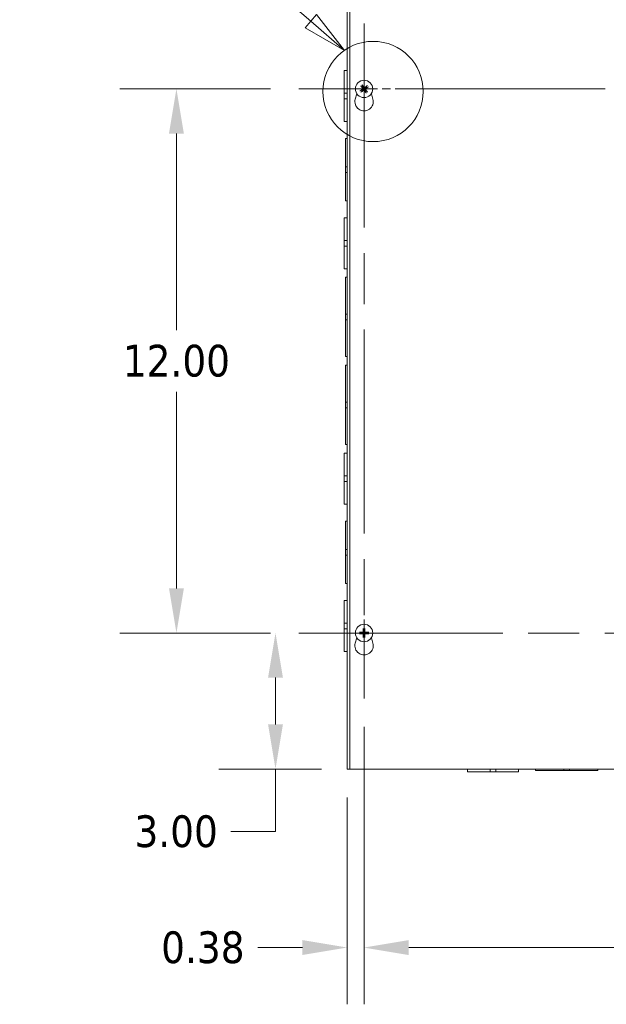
# Model space of a CAD drawing. Header units: inches. Extents: x 7 to 166, y 5 to 101.
# Tile 3 of 13: x 26 to 39, y 45 to 67. Entities that reach past the tile are written whole.
import ezdxf

# ---------------------------------------------------------------- set-up
doc = ezdxf.new("R2010")
doc.units = ezdxf.units.IN
doc.header["$LTSCALE"] = 10
doc.header["$MEASUREMENT"] = 0
doc.linetypes.add('CHAIN', pattern=[0.7087, 0.4724, -0.0591, 0.1181, -0.0591])
doc.linetypes.add('DOUBLE_DASH_CHAIN', pattern=[1.2403, 0.6614, -0.0827, 0.1654, -0.0827, 0.1654, -0.0827])
for name, color, linetype, lineweight in [('Center Mark (ANSI)', 7, 'Continuous', 5), ('Centerline (ANSI)', 7, 'Continuous', 5), ('Detail Boundary (ANSI)', 7, 'DOUBLE_DASH_CHAIN', 5), ('Dimension (ANSI)', 7, 'Continuous', 5), ('Visible (ANSI)', 7, 'Continuous', 5)]:
    doc.layers.add(name, color=color, linetype=linetype, lineweight=lineweight)
doc.styles.add('Label Text (ANSI)', font='tahoma.ttf')
doc.styles.add('ROMANS', font='tahoma.ttf')
doc.dimstyles.new('Default (ANSI)', dxfattribs={"dimscale": 10, "dimtxt": 0.07, "dimasz": 0.098425, "dimexe": 0.125, "dimexo": 0.0625, "dimgap": 0.031496, "dimtad": 0, "dimtih": 1, "dimtoh": 1, "dimrnd": 1e-08, "dimzin": 0, "dimdsep": 46, "dimtxsty": 'ROMANS', "dimcen": 0.09, "dimdle": 0.393701, "dimclrd": 256, "dimclre": 256, "dimclrt": 256, "dimadec": 0, "dimazin": 0, "dimtfac": 1.428571, "dimtofl": 0, "dimtmove": 0, "dimatfit": 3, "dimfxl": 0, "dimtolj": 1, "dimtzin": 0, "dimlwd": -1, "dimlwe": -1, "dimarcsym": 0})

# ---------------------------------------------------------------- blocks, each defined once
blk = doc.blocks.new('2dDetail0')
at = {"layer": 'Detail Boundary (ANSI)', "linetype": 'Continuous'}
for p, q in [((2.8725, 6.9684), (2.7741, 6.9684)), ((3.2337, 6.6556), (2.8725, 6.9684)), ((3.2465, 6.6703), (3.221, 6.6409)), ((3.3078, 6.5914), (3.2465, 6.6703)), ((3.2337, 6.6556), (3.3078, 6.5914)), ((3.221, 6.6409), (3.3078, 6.5914))]:
    blk.add_line(p, q, dxfattribs=at)
at = {"layer": 'Detail Boundary (ANSI)', "linetype": 'Continuous', "flags": 128}
blk.add_lwpolyline([(3.221, 6.6409), (3.3078, 6.5914)], dxfattribs=at)
at = {"layer": 'Detail Boundary (ANSI)', "ltscale": 0.220541}
blk.add_circle((3.3711, 6.5007), 0.1106, dxfattribs=at)
at = {"layer": 'Detail Boundary (ANSI)'}
blk.add_solid([(3.221, 6.6409), (3.3078, 6.5914), (3.2465, 6.6703), (3.221, 6.6409)], dxfattribs=at)
at = {"layer": 'Detail Boundary (ANSI)', "insert": (2.5906, 6.8784), "char_height": 0.18, "attachment_point": 7, "style": 'Label Text (ANSI)'}
blk.add_mtext('A', dxfattribs=at)
blk = doc.blocks.new('*D39')
at = {"layer": 'Defpoints', "color": 0}
for p in [(32.07, 53.064), (31.558, 50.064), (33.199, 50.064)]:
    blk.add_point(p, dxfattribs=at)
at = {"layer": 'Dimension (ANSI)'}
for p, q in [((31.445, 53.064), (30.308, 53.064)), ((31.558, 52.08), (31.558, 51.048)), ((32.574, 50.064), (30.308, 50.064)), ((31.558, 50.064), (31.558, 48.686)), ((31.558, 48.686), (30.574, 48.686))]:
    blk.add_line(p, q, dxfattribs=at)
for points in [[(31.394, 52.08), (31.722, 52.08), (31.558, 53.064)], [(31.394, 51.048), (31.722, 51.048), (31.558, 50.064)]]:
    blk.add_solid(points, dxfattribs=at)
at = {"layer": 'Dimension (ANSI)', "insert": (29.367, 48.686), "char_height": 0.7, "attachment_point": 5, "style": 'ROMANS'}
blk.add_mtext('\\A1;3.00', dxfattribs=at)
blk = doc.blocks.new('*D40')
at = {"layer": 'Defpoints', "color": 0}
for p in [(29.373, 65.064), (32.07, 65.064), (32.07, 53.064)]:
    blk.add_point(p, dxfattribs=at)
at = {"layer": 'Dimension (ANSI)'}
for p, q in [((31.445, 65.064), (28.123, 65.064)), ((29.373, 64.08), (29.373, 59.744)), ((29.373, 54.048), (29.373, 58.384)), ((31.445, 53.064), (28.123, 53.064))]:
    blk.add_line(p, q, dxfattribs=at)
for points in [[(29.209, 64.08), (29.537, 64.08), (29.373, 65.064)], [(29.209, 54.048), (29.537, 54.048), (29.373, 53.064)]]:
    blk.add_solid(points, dxfattribs=at)
at = {"layer": 'Dimension (ANSI)', "insert": (29.373, 59.064), "char_height": 0.7, "attachment_point": 5, "style": 'ROMANS'}
blk.add_mtext('\\A1;12.00', dxfattribs=at)
blk = doc.blocks.new('*D41')
at = {"layer": 'Defpoints', "color": 0}
for p in [(33.512, 51.622), (33.137, 50.064), (33.137, 46.127)]:
    blk.add_point(p, dxfattribs=at)
at = {"layer": 'Dimension (ANSI)'}
for p, q in [((33.512, 50.997), (33.512, 44.877)), ((33.137, 49.439), (33.137, 44.877)), ((32.153, 46.127), (31.168, 46.127)), ((34.496, 46.127), (35.481, 46.127))]:
    blk.add_line(p, q, dxfattribs=at)
for points in [[(32.153, 46.291), (32.153, 45.963), (33.137, 46.127)], [(34.496, 46.291), (34.496, 45.963), (33.512, 46.127)]]:
    blk.add_solid(points, dxfattribs=at)
at = {"layer": 'Dimension (ANSI)', "insert": (29.956, 46.127), "char_height": 0.7, "attachment_point": 5, "style": 'ROMANS'}
blk.add_mtext('\\A1;0.38', dxfattribs=at)
blk = doc.blocks.new('*D42')
at = {"layer": 'Defpoints', "color": 0}
for p in [(33.512, 51.622), (50.887, 51.622), (50.887, 46.125)]:
    blk.add_point(p, dxfattribs=at)
at = {"layer": 'Dimension (ANSI)'}
for p, q in [((33.512, 50.997), (33.512, 44.875)), ((50.887, 50.997), (50.887, 44.875)), ((34.496, 46.125), (40.758, 46.125)), ((49.903, 46.125), (43.641, 46.125))]:
    blk.add_line(p, q, dxfattribs=at)
for points in [[(34.496, 46.289), (34.496, 45.961), (33.512, 46.125)], [(49.903, 46.289), (49.903, 45.961), (50.887, 46.125)]]:
    blk.add_solid(points, dxfattribs=at)
at = {"layer": 'Dimension (ANSI)', "insert": (42.199, 46.125), "char_height": 0.7, "attachment_point": 5, "style": 'ROMANS'}
blk.add_mtext('\\A1;17.38', dxfattribs=at)

msp = doc.modelspace()

# ---------------------------------------------------------------- linework, layer by layer
at = {"layer": 'Center Mark (ANSI)', "linetype": 'CHAIN', "ltscale": 0.160113}
for p, q in [((33.512, 63.622), (33.512, 66.506)), ((34.954, 65.064), (32.07, 65.064)), ((33.512, 54.506), (33.512, 51.622)), ((34.954, 53.064), (32.07, 53.064))]:
    msp.add_line(p, q, dxfattribs=at)
at = {"layer": 'Centerline (ANSI)', "linetype": 'CHAIN', "ltscale": 0.952448}
for p, q in [((33.512, 66.506), (33.512, 51.622)), ((52.329, 65.064), (32.07, 65.064)), ((32.07, 53.064), (52.329, 53.064))]:
    msp.add_line(p, q, dxfattribs=at)
at = {"layer": 'Visible (ANSI)'}
for p, q in [((33.137, 50.064), (33.137, 68.064)), ((33.1995, 50.064), (33.1995, 68.064)), ((33.0745, 64.97164), (33.0745, 65.4715)), ((33.137, 65.4715), (33.0745, 65.4715)), ((33.48406, 65.12253), (33.47258, 65.14738)), ((33.0745, 64.97164), (33.0745, 64.84642)), ((33.137, 64.97164), (33.0745, 64.97164)), ((33.31698, 64.83935), (33.35146, 64.95869)), ((33.45347, 65.03606), (33.42862, 65.02458)), ((33.44379, 65.12608), (33.4642, 65.10784)), ((33.44992, 64.99579), (33.46816, 65.0162)), ((33.53994, 65.00547), (33.55142, 64.98061)), ((33.57408, 65.13221), (33.55584, 65.1118)), ((33.58021, 65.00192), (33.5598, 65.02016)), ((33.57053, 65.09194), (33.59538, 65.10342)), ((33.67254, 64.95869), (33.70702, 64.83935)), ((33.137, 64.84642), (33.0745, 64.84642)), ((33.0745, 64.3465), (33.0745, 64.84642)), ((33.137, 64.3465), (33.0745, 64.3465)), ((33.10575, 63.34654), (33.10575, 63.9715)), ((33.137, 63.9715), (33.10575, 63.9715)), ((33.10575, 63.34654), (33.10575, 63.22154)), ((33.137, 63.34654), (33.10575, 63.34654)), ((33.10575, 62.5965), (33.10575, 63.22154)), ((33.10575, 63.22154), (33.137, 63.22154)), ((33.137, 62.5965), (33.10575, 62.5965)), ((33.0745, 61.72164), (33.0745, 62.2215)), ((33.137, 62.2215), (33.0745, 62.2215)), ((33.0745, 61.72164), (33.0745, 61.59642)), ((33.137, 61.72164), (33.0745, 61.72164)), ((33.137, 61.59642), (33.0745, 61.59642)), ((33.0745, 61.0965), (33.0745, 61.59642)), ((33.137, 61.0965), (33.0745, 61.0965)), ((33.10575, 60.09654), (33.10575, 60.909)), ((33.137, 60.909), (33.10575, 60.909)), ((33.10575, 60.09654), (33.10575, 59.97154)), ((33.137, 60.09654), (33.10575, 60.09654)), ((33.10575, 59.159), (33.10575, 59.97154)), ((33.10575, 59.97154), (33.137, 59.97154)), ((33.137, 59.159), (33.10575, 59.159)), ((33.10575, 58.15654), (33.10575, 58.969)), ((33.137, 58.969), (33.10575, 58.969)), ((33.10575, 58.15654), (33.10575, 58.03154)), ((33.137, 58.15654), (33.10575, 58.15654)), ((33.10575, 58.03154), (33.137, 58.03154)), ((33.10575, 57.219), (33.10575, 58.03154)), ((33.137, 57.219), (33.10575, 57.219)), ((33.0745, 56.53164), (33.0745, 57.0315)), ((33.137, 57.0315), (33.0745, 57.0315)), ((33.0745, 56.53164), (33.0745, 56.40642)), ((33.137, 56.53164), (33.0745, 56.53164)), ((33.137, 56.40642), (33.0745, 56.40642)), ((33.0745, 55.9065), (33.0745, 56.40642)), ((33.137, 55.9065), (33.0745, 55.9065)), ((33.10575, 54.90654), (33.10575, 55.5315)), ((33.137, 55.5315), (33.10575, 55.5315)), ((33.10575, 54.90654), (33.10575, 54.78154)), ((33.137, 54.90654), (33.10575, 54.90654)), ((33.10575, 54.78154), (33.137, 54.78154)), ((33.10575, 54.1565), (33.10575, 54.78154)), ((33.137, 54.1565), (33.10575, 54.1565)), ((33.0745, 53.28164), (33.0745, 53.7815)), ((33.137, 53.7815), (33.0745, 53.7815)), ((33.0745, 53.28164), (33.0745, 53.15642)), ((33.137, 53.28164), (33.0745, 53.28164)), ((33.137, 53.15642), (33.0745, 53.15642)), ((33.0745, 52.6565), (33.0745, 53.15642)), ((33.44833, 53.07635), (33.42152, 53.08191)), ((33.42152, 53.04609), (33.44833, 53.05165)), ((33.49409, 53.15447), (33.49965, 53.12767)), ((33.49965, 53.00033), (33.49409, 52.97352)), ((33.52435, 53.12767), (33.52991, 53.15447)), ((33.52991, 52.97352), (33.52435, 53.00033)), ((33.60248, 53.08191), (33.57567, 53.07635)), ((33.57567, 53.05165), (33.60248, 53.04609)), ((33.31698, 52.83935), (33.35146, 52.95869)), ((33.67254, 52.95869), (33.70702, 52.83935)), ((33.137, 52.6565), (33.0745, 52.6565)), ((33.137, 50.064), (33.1995, 50.064)), ((51.1995, 50.064), (33.1995, 50.064)), ((35.792, 50.064), (35.792, 50.0015)), ((36.29197, 50.0015), (35.792, 50.0015)), ((36.29197, 50.064), (36.29197, 50.0015)), ((36.29197, 50.0015), (36.41697, 50.0015)), ((36.41697, 50.064), (36.41697, 50.0015)), ((36.917, 50.0015), (36.41697, 50.0015)), ((36.917, 50.064), (36.917, 50.0015)), ((37.292, 50.064), (37.292, 50.03275)), ((37.91696, 50.03275), (37.292, 50.03275)), ((37.91696, 50.03275), (37.91696, 50.064)), ((37.91696, 50.03275), (38.04196, 50.03275)), ((38.04196, 50.03275), (38.04196, 50.064)), ((38.667, 50.03275), (38.04196, 50.03275)), ((38.667, 50.064), (38.667, 50.03275))]:
    msp.add_line(p, q, dxfattribs=at)
for centre in [(33.512, 65.064), (33.512, 53.064)]:
    msp.add_circle(centre, 0.192, dxfattribs=at)
for centre, radius, start, end in [((33.512, 65.064), 0.06486, 205.518561, 227.47432), ((33.512, 65.064), 0.06486, 115.518561, 137.47432), ((33.512, 65.064), 0.06486, 295.518561, 317.47432), ((33.512, 65.064), 0.06486, 25.518561, 47.47432), ((33.512, 64.783), 0.203, 163.884171, 16.115829), ((33.512, 53.064), 0.06486, 169.02212, 190.97788), ((33.512, 53.064), 0.06486, 79.02212, 100.97788), ((33.512, 53.064), 0.06486, 259.02212, 280.97788), ((33.512, 53.064), 0.06486, 349.02212, 10.97788), ((33.512, 52.783), 0.203, 163.884171, 16.115829)]:
    msp.add_arc(centre, radius, start, end, dxfattribs=at)
for centre, major_axis, start_param, end_param in [((33.50824, 65.06138), (-0.14527, 0.20831), 4.83975564, 5.12434361), ((33.51462, 65.06024), (-0.20831, -0.14527), 4.83975564, 5.12434361), ((33.51561, 65.06683), (0.15671, -0.19984), 4.30043435, 4.58502232), ((33.50917, 65.0676), (0.19984, 0.15671), 4.30043435, 4.58502232), ((33.51576, 65.06662), (0.14527, -0.20831), 4.83975564, 5.12434361), ((33.51483, 65.06039), (-0.19984, -0.15671), 4.30043435, 4.58502232), ((33.50839, 65.06117), (-0.15671, 0.19984), 4.30043435, 4.58502232), ((33.50938, 65.06776), (0.20831, 0.14527), 4.83975564, 5.12434361), ((33.51187, 53.05942), (-0.25386, 0.00712), 4.83975564, 5.12434361), ((33.51187, 53.06858), (0.25386, 0.00712), 4.30043435, 4.58502232), ((33.51658, 53.06413), (0.00712, -0.25386), 4.30043435, 4.58502232), ((33.51658, 53.06387), (-0.00712, -0.25386), 4.83975564, 5.12434361), ((33.50742, 53.06413), (0.00712, 0.25386), 4.83975564, 5.12434361), ((33.50742, 53.06387), (-0.00712, 0.25386), 4.30043435, 4.58502232), ((33.51213, 53.05942), (-0.25386, -0.00712), 4.30043435, 4.58502232), ((33.51213, 53.06858), (0.25386, -0.00712), 4.83975564, 5.12434361)]:
    msp.add_ellipse(centre, major_axis=major_axis, ratio=0.08715574, start_param=start_param, end_param=end_param, dxfattribs=at)
for points, knots in [([(33.46671, 65.15639), (33.46675, 65.15634), (33.46679, 65.15629), (33.46739, 65.15548), (33.4681, 65.1545), (33.46928, 65.15281), (33.46996, 65.15181), (33.47098, 65.15022), (33.47151, 65.14936), (33.47216, 65.14823), (33.47242, 65.14773), (33.47258, 65.14738)], [0.0228816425, 0.0228816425, 0.0228816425, 0.0228816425, 0.02337727, 0.02337727, 0.0312130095, 0.0312130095, 0.0390428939, 0.0390428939, 0.0467825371, 0.0467825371, 0.0530480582, 0.0530480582, 0.0530480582, 0.0530480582]), ([(33.41961, 65.01871), (33.41966, 65.01875), (33.41971, 65.01879), (33.42052, 65.01939), (33.4215, 65.0201), (33.42318, 65.02128), (33.42419, 65.02195), (33.42578, 65.02298), (33.42664, 65.02351), (33.42777, 65.02416), (33.42826, 65.02442), (33.42862, 65.02458)], [0.0228816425, 0.0228816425, 0.0228816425, 0.0228816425, 0.02337727, 0.02337727, 0.0312130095, 0.0312130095, 0.0390428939, 0.0390428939, 0.0467825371, 0.0467825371, 0.0530480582, 0.0530480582, 0.0530480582, 0.0530480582]), ([(33.44379, 65.12608), (33.4435, 65.12634), (33.4431, 65.12674), (33.44222, 65.12769), (33.44155, 65.12845), (33.44033, 65.12989), (33.43956, 65.13083), (33.4383, 65.13245), (33.43756, 65.13341), (33.43697, 65.13423), (33.43693, 65.13428), (33.4369, 65.13433)], [0.0712949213, 0.0712949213, 0.0712949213, 0.0712949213, 0.0775604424, 0.0775604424, 0.0853000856, 0.0853000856, 0.0931299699, 0.0931299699, 0.1009657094, 0.1009657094, 0.101461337, 0.101461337, 0.101461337, 0.101461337]), ([(33.44992, 64.99579), (33.44966, 64.9955), (33.44926, 64.9951), (33.44831, 64.99422), (33.44755, 64.99354), (33.44611, 64.99233), (33.44517, 64.99156), (33.44355, 64.99029), (33.44259, 64.98956), (33.44177, 64.98897), (33.44172, 64.98893), (33.44167, 64.9889)], [0.0712949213, 0.0712949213, 0.0712949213, 0.0712949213, 0.0775604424, 0.0775604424, 0.0853000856, 0.0853000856, 0.0931299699, 0.0931299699, 0.1009657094, 0.1009657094, 0.101461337, 0.101461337, 0.101461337, 0.101461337]), ([(33.47842, 65.07866), (33.47942, 65.07737), (33.48023, 65.07578), (33.48115, 65.07241), (33.48126, 65.07063), (33.48086, 65.06736), (33.48033, 65.06565), (33.47863, 65.06261), (33.47746, 65.06126), (33.476, 65.06009), (33.4758, 65.05994), (33.4756, 65.0598)], [0, 0, 0, 0, 0.0125584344, 0.0125584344, 0.0251168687, 0.0251168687, 0.0376591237, 0.0376591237, 0.0502013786, 0.0502013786, 0.0520674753, 0.0520674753, 0.0520674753, 0.0520674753]), ([(33.48493, 65.08377), (33.48649, 65.08196), (33.48776, 65.07982), (33.48917, 65.07619), (33.48963, 65.07447), (33.49005, 65.07089), (33.49002, 65.06903), (33.48951, 65.06561), (33.489, 65.06383), (33.48754, 65.06053), (33.4866, 65.05902), (33.48419, 65.05596), (33.48235, 65.05429), (33.48033, 65.05301)], [0.2359932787, 0.2359932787, 0.2359932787, 0.2359932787, 0.2549328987, 0.2549328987, 0.2681126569, 0.2681126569, 0.2812924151, 0.2812924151, 0.2944721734, 0.2944721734, 0.3076519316, 0.3076519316, 0.3265915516, 0.3265915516, 0.3265915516, 0.3265915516]), ([(33.49223, 65.03693), (33.49404, 65.03848), (33.49618, 65.03975), (33.49981, 65.04116), (33.50153, 65.04162), (33.50511, 65.04205), (33.50696, 65.04202), (33.51039, 65.04151), (33.51217, 65.04099), (33.51547, 65.03954), (33.51698, 65.0386), (33.52004, 65.03619), (33.52171, 65.03435), (33.52299, 65.03233)], [0.2359932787, 0.2359932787, 0.2359932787, 0.2359932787, 0.2549328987, 0.2549328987, 0.2681126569, 0.2681126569, 0.2812924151, 0.2812924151, 0.2944721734, 0.2944721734, 0.3076519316, 0.3076519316, 0.3265915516, 0.3265915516, 0.3265915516, 0.3265915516]), ([(33.49734, 65.03042), (33.49863, 65.03142), (33.50022, 65.03223), (33.50359, 65.03315), (33.50537, 65.03326), (33.50864, 65.03286), (33.51034, 65.03233), (33.51339, 65.03063), (33.51474, 65.02946), (33.51591, 65.028), (33.51606, 65.0278), (33.5162, 65.0276)], [0, 0, 0, 0, 0.0125584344, 0.0125584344, 0.0251168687, 0.0251168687, 0.0376591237, 0.0376591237, 0.0502013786, 0.0502013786, 0.052067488, 0.052067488, 0.052067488, 0.052067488]), ([(33.53177, 65.09107), (33.52996, 65.08951), (33.52782, 65.08824), (33.52419, 65.08683), (33.52247, 65.08637), (33.51889, 65.08595), (33.51704, 65.08598), (33.51361, 65.08649), (33.51183, 65.087), (33.50853, 65.08846), (33.50702, 65.0894), (33.50396, 65.09181), (33.50229, 65.09365), (33.50101, 65.09567)], [0.2359932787, 0.2359932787, 0.2359932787, 0.2359932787, 0.2549328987, 0.2549328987, 0.2681126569, 0.2681126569, 0.2812924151, 0.2812924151, 0.2944721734, 0.2944721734, 0.3076519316, 0.3076519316, 0.3265915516, 0.3265915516, 0.3265915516, 0.3265915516]), ([(33.52666, 65.09758), (33.52537, 65.09658), (33.52378, 65.09577), (33.52041, 65.09485), (33.51863, 65.09474), (33.51536, 65.09513), (33.51366, 65.09567), (33.51061, 65.09737), (33.50926, 65.09853), (33.50809, 65.1), (33.50794, 65.10019), (33.5078, 65.1004)], [0, 0, 0, 0, 0.0125556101, 0.0125556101, 0.0251112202, 0.0251112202, 0.0376562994, 0.0376562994, 0.0502013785, 0.0502013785, 0.0520674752, 0.0520674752, 0.0520674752, 0.0520674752]), ([(33.53907, 65.04423), (33.53751, 65.04604), (33.53624, 65.04818), (33.53483, 65.05181), (33.53437, 65.05353), (33.53395, 65.0571), (33.53398, 65.05896), (33.53449, 65.06238), (33.535, 65.06417), (33.53646, 65.06747), (33.5374, 65.06898), (33.53981, 65.07204), (33.54165, 65.07371), (33.54367, 65.07498)], [0.2359932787, 0.2359932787, 0.2359932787, 0.2359932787, 0.2549328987, 0.2549328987, 0.2681126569, 0.2681126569, 0.2812924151, 0.2812924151, 0.2944721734, 0.2944721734, 0.3076519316, 0.3076519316, 0.3265915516, 0.3265915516, 0.3265915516, 0.3265915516]), ([(33.54558, 65.04933), (33.54458, 65.05063), (33.54377, 65.05222), (33.54285, 65.05559), (33.54274, 65.05737), (33.54314, 65.06064), (33.54367, 65.06234), (33.54537, 65.06539), (33.54654, 65.06673), (33.548, 65.06791), (33.5482, 65.06806), (33.5484, 65.0682)], [0, 0, 0, 0, 0.0125584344, 0.0125584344, 0.0251168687, 0.0251168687, 0.0376591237, 0.0376591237, 0.0502013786, 0.0502013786, 0.0520674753, 0.0520674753, 0.0520674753, 0.0520674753]), ([(33.55729, 64.97161), (33.55725, 64.97166), (33.55721, 64.97171), (33.5566, 64.97252), (33.5559, 64.9735), (33.55472, 64.97518), (33.55404, 64.97619), (33.55302, 64.97777), (33.55249, 64.97864), (33.55184, 64.97977), (33.55158, 64.98026), (33.55142, 64.98061)], [0.0228816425, 0.0228816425, 0.0228816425, 0.0228816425, 0.02337727, 0.02337727, 0.0312130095, 0.0312130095, 0.0390428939, 0.0390428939, 0.0467825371, 0.0467825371, 0.0530480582, 0.0530480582, 0.0530480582, 0.0530480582]), ([(33.57408, 65.13221), (33.57434, 65.1325), (33.57474, 65.13289), (33.57569, 65.13378), (33.57645, 65.13445), (33.57789, 65.13567), (33.57883, 65.13643), (33.58045, 65.1377), (33.58141, 65.13843), (33.58223, 65.13903), (33.58228, 65.13907), (33.58233, 65.1391)], [0.0712949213, 0.0712949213, 0.0712949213, 0.0712949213, 0.0775604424, 0.0775604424, 0.0853000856, 0.0853000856, 0.0931299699, 0.0931299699, 0.1009657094, 0.1009657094, 0.101461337, 0.101461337, 0.101461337, 0.101461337]), ([(33.58021, 65.00192), (33.5805, 65.00166), (33.5809, 65.00126), (33.58178, 65.00031), (33.58245, 64.99955), (33.58367, 64.99811), (33.58444, 64.99717), (33.5857, 64.99555), (33.58644, 64.99459), (33.58703, 64.99377), (33.58707, 64.99372), (33.5871, 64.99367)], [0.0712949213, 0.0712949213, 0.0712949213, 0.0712949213, 0.0775604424, 0.0775604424, 0.0853000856, 0.0853000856, 0.0931299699, 0.0931299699, 0.1009657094, 0.1009657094, 0.101461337, 0.101461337, 0.101461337, 0.101461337]), ([(33.60439, 65.10929), (33.60434, 65.10925), (33.60429, 65.10921), (33.60348, 65.1086), (33.6025, 65.10789), (33.60081, 65.10672), (33.59981, 65.10604), (33.59822, 65.10502), (33.59736, 65.10449), (33.59623, 65.10384), (33.59573, 65.10358), (33.59538, 65.10342)], [0.0228816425, 0.0228816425, 0.0228816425, 0.0228816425, 0.02337727, 0.02337727, 0.0312130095, 0.0312130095, 0.0390428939, 0.0390428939, 0.0467825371, 0.0467825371, 0.0530480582, 0.0530480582, 0.0530480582, 0.0530480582]), ([(33.41079, 53.08254), (33.41085, 53.08254), (33.41092, 53.08254), (33.41193, 53.08255), (33.41314, 53.08254), (33.41519, 53.08248), (33.4164, 53.08243), (33.41829, 53.08231), (33.4193, 53.08222), (33.42059, 53.08207), (33.42115, 53.08198), (33.42152, 53.08191)], [0.0228816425, 0.0228816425, 0.0228816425, 0.0228816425, 0.02337727, 0.02337727, 0.0312130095, 0.0312130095, 0.0390428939, 0.0390428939, 0.0467825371, 0.0467825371, 0.0530480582, 0.0530480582, 0.0530480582, 0.0530480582]), ([(33.42152, 53.04609), (33.42115, 53.04601), (33.42059, 53.04593), (33.4193, 53.04578), (33.41829, 53.04569), (33.4164, 53.04557), (33.41519, 53.04552), (33.41314, 53.04546), (33.41193, 53.04545), (33.41092, 53.04545), (33.41085, 53.04545), (33.41079, 53.04545)], [0.0712949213, 0.0712949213, 0.0712949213, 0.0712949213, 0.0775604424, 0.0775604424, 0.0853000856, 0.0853000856, 0.0931299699, 0.0931299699, 0.1009657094, 0.1009657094, 0.101461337, 0.101461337, 0.101461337, 0.101461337]), ([(33.502, 53.09599), (33.50217, 53.09361), (33.50192, 53.09114), (33.5009, 53.08738), (33.50024, 53.08572), (33.49846, 53.08259), (33.49732, 53.08112), (33.49488, 53.07867), (33.4934, 53.07754), (33.49027, 53.07576), (33.48862, 53.0751), (33.48486, 53.07408), (33.48239, 53.07383), (33.48001, 53.074)], [0.2359932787, 0.2359932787, 0.2359932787, 0.2359932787, 0.2549328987, 0.2549328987, 0.2681126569, 0.2681126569, 0.2812924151, 0.2812924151, 0.2944721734, 0.2944721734, 0.3076519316, 0.3076519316, 0.3265915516, 0.3265915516, 0.3265915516, 0.3265915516]), ([(33.48001, 53.05399), (33.48239, 53.05417), (33.48486, 53.05392), (33.48862, 53.05289), (33.49027, 53.05224), (33.4934, 53.05046), (33.49488, 53.04932), (33.49732, 53.04688), (33.49846, 53.0454), (33.50024, 53.04227), (33.5009, 53.04062), (33.50192, 53.03686), (33.50217, 53.03439), (33.502, 53.03201)], [0.2359932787, 0.2359932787, 0.2359932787, 0.2359932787, 0.2549328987, 0.2549328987, 0.2681126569, 0.2681126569, 0.2812924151, 0.2812924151, 0.2944721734, 0.2944721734, 0.3076519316, 0.3076519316, 0.3265915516, 0.3265915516, 0.3265915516, 0.3265915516]), ([(33.49373, 53.09576), (33.49376, 53.09412), (33.49347, 53.09237), (33.4922, 53.08911), (33.49123, 53.08761), (33.48897, 53.08522), (33.48753, 53.08417), (33.48435, 53.08273), (33.48261, 53.08234), (33.48073, 53.08227), (33.48049, 53.08226), (33.48024, 53.08227)], [0, 0, 0, 0, 0.0125584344, 0.0125584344, 0.0251168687, 0.0251168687, 0.0376591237, 0.0376591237, 0.0502013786, 0.0502013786, 0.052067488, 0.052067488, 0.052067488, 0.052067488]), ([(33.48024, 53.04573), (33.48188, 53.04576), (33.48363, 53.04546), (33.48689, 53.0442), (33.48839, 53.04323), (33.49078, 53.04097), (33.49183, 53.03952), (33.49327, 53.03634), (33.49366, 53.03461), (33.49373, 53.03273), (33.49373, 53.03249), (33.49373, 53.03224)], [0, 0, 0, 0, 0.0125584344, 0.0125584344, 0.0251168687, 0.0251168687, 0.0376591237, 0.0376591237, 0.0502013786, 0.0502013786, 0.0520674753, 0.0520674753, 0.0520674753, 0.0520674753]), ([(33.49409, 53.15447), (33.49401, 53.15485), (33.49393, 53.15541), (33.49378, 53.1567), (33.49369, 53.15771), (33.49357, 53.1596), (33.49352, 53.1608), (33.49346, 53.16286), (33.49345, 53.16407), (33.49345, 53.16508), (33.49345, 53.16514), (33.49346, 53.1652)], [0.0712949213, 0.0712949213, 0.0712949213, 0.0712949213, 0.0775604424, 0.0775604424, 0.0853000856, 0.0853000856, 0.0931299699, 0.0931299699, 0.1009657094, 0.1009657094, 0.101461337, 0.101461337, 0.101461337, 0.101461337]), ([(33.54399, 53.074), (33.54161, 53.07383), (33.53914, 53.07408), (33.53538, 53.0751), (33.53373, 53.07576), (33.5306, 53.07754), (33.52912, 53.07867), (33.52668, 53.08112), (33.52554, 53.08259), (33.52376, 53.08572), (33.5231, 53.08738), (33.52208, 53.09114), (33.52183, 53.09361), (33.522, 53.09599)], [0.2359932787, 0.2359932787, 0.2359932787, 0.2359932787, 0.2549328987, 0.2549328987, 0.2681126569, 0.2681126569, 0.2812924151, 0.2812924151, 0.2944721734, 0.2944721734, 0.3076519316, 0.3076519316, 0.3265915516, 0.3265915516, 0.3265915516, 0.3265915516]), ([(33.522, 53.03201), (33.52183, 53.03439), (33.52208, 53.03686), (33.5231, 53.04062), (33.52376, 53.04227), (33.52554, 53.0454), (33.52668, 53.04688), (33.52912, 53.04932), (33.5306, 53.05046), (33.53373, 53.05224), (33.53538, 53.05289), (33.53914, 53.05392), (33.54161, 53.05417), (33.54399, 53.05399)], [0.2359932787, 0.2359932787, 0.2359932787, 0.2359932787, 0.2549328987, 0.2549328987, 0.2681126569, 0.2681126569, 0.2812924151, 0.2812924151, 0.2944721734, 0.2944721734, 0.3076519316, 0.3076519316, 0.3265915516, 0.3265915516, 0.3265915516, 0.3265915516]), ([(33.53054, 53.1652), (33.53055, 53.16514), (33.53055, 53.16508), (33.53055, 53.16407), (33.53054, 53.16286), (33.53048, 53.1608), (33.53043, 53.1596), (33.53031, 53.15771), (33.53022, 53.1567), (33.53007, 53.15541), (33.52999, 53.15485), (33.52991, 53.15447)], [0.0228816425, 0.0228816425, 0.0228816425, 0.0228816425, 0.02337727, 0.02337727, 0.0312130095, 0.0312130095, 0.0390428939, 0.0390428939, 0.0467825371, 0.0467825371, 0.0530480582, 0.0530480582, 0.0530480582, 0.0530480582]), ([(33.53027, 53.03224), (33.53024, 53.03387), (33.53053, 53.03563), (33.5318, 53.03889), (33.53277, 53.04039), (33.53503, 53.04278), (33.53647, 53.04383), (33.53965, 53.04527), (33.54139, 53.04566), (33.54327, 53.04573), (33.54351, 53.04573), (33.54376, 53.04573)], [0, 0, 0, 0, 0.0125556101, 0.0125556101, 0.0251112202, 0.0251112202, 0.0376562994, 0.0376562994, 0.0502013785, 0.0502013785, 0.0520674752, 0.0520674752, 0.0520674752, 0.0520674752]), ([(33.54376, 53.08227), (33.54212, 53.08224), (33.54037, 53.08253), (33.53711, 53.08379), (33.53561, 53.08477), (33.53322, 53.08703), (33.53217, 53.08847), (33.53073, 53.09165), (33.53034, 53.09339), (33.53027, 53.09526), (33.53027, 53.09551), (33.53027, 53.09576)], [0, 0, 0, 0, 0.0125584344, 0.0125584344, 0.0251168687, 0.0251168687, 0.0376591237, 0.0376591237, 0.0502013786, 0.0502013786, 0.0520674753, 0.0520674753, 0.0520674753, 0.0520674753]), ([(33.60248, 53.08191), (33.60285, 53.08198), (33.60341, 53.08207), (33.6047, 53.08222), (33.60571, 53.08231), (33.6076, 53.08243), (33.60881, 53.08248), (33.61086, 53.08254), (33.61207, 53.08255), (33.61308, 53.08254), (33.61314, 53.08254), (33.61321, 53.08254)], [0.0712949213, 0.0712949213, 0.0712949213, 0.0712949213, 0.0775604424, 0.0775604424, 0.0853000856, 0.0853000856, 0.0931299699, 0.0931299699, 0.1009657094, 0.1009657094, 0.101461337, 0.101461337, 0.101461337, 0.101461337]), ([(33.61321, 53.04545), (33.61314, 53.04545), (33.61308, 53.04545), (33.61207, 53.04545), (33.61086, 53.04546), (33.60881, 53.04552), (33.6076, 53.04557), (33.60571, 53.04569), (33.6047, 53.04578), (33.60341, 53.04593), (33.60285, 53.04601), (33.60248, 53.04609)], [0.0228816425, 0.0228816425, 0.0228816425, 0.0228816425, 0.02337727, 0.02337727, 0.0312130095, 0.0312130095, 0.0390428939, 0.0390428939, 0.0467825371, 0.0467825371, 0.0530480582, 0.0530480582, 0.0530480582, 0.0530480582]), ([(33.49346, 52.96279), (33.49345, 52.96285), (33.49345, 52.96291), (33.49345, 52.96393), (33.49346, 52.96514), (33.49352, 52.96719), (33.49357, 52.9684), (33.49369, 52.97029), (33.49378, 52.9713), (33.49393, 52.97259), (33.49401, 52.97314), (33.49409, 52.97352)], [0.0228816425, 0.0228816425, 0.0228816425, 0.0228816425, 0.02337727, 0.02337727, 0.0312130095, 0.0312130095, 0.0390428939, 0.0390428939, 0.0467825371, 0.0467825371, 0.0530480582, 0.0530480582, 0.0530480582, 0.0530480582]), ([(33.52991, 52.97352), (33.52999, 52.97314), (33.53007, 52.97259), (33.53022, 52.9713), (33.53031, 52.97029), (33.53043, 52.9684), (33.53048, 52.96719), (33.53054, 52.96514), (33.53055, 52.96393), (33.53055, 52.96291), (33.53055, 52.96285), (33.53054, 52.96279)], [0.0712949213, 0.0712949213, 0.0712949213, 0.0712949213, 0.0775604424, 0.0775604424, 0.0853000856, 0.0853000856, 0.0931299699, 0.0931299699, 0.1009657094, 0.1009657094, 0.101461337, 0.101461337, 0.101461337, 0.101461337])]:
    msp.add_open_spline(points, degree=3, knots=knots, dxfattribs=at)
for points, weights in [([(33.48033, 65.05301), (33.47121, 65.04725), (33.45347, 65.03606)], [1.76946736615, 1.40669277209, 1]), ([(33.4642, 65.10784), (33.4779, 65.09194), (33.48493, 65.08377)], [1, 1.40669277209, 1.76946736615]), ([(33.46816, 65.0162), (33.48405, 65.0299), (33.49223, 65.03693)], [1, 1.40669277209, 1.76946736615]), ([(33.50101, 65.09567), (33.49525, 65.10478), (33.48406, 65.12253)], [1.76946736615, 1.40669277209, 1]), ([(33.52299, 65.03233), (33.52875, 65.02321), (33.53994, 65.00547)], [1.76946736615, 1.40669277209, 1]), ([(33.55584, 65.1118), (33.53994, 65.0981), (33.53177, 65.09107)], [1, 1.40669277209, 1.76946736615]), ([(33.5598, 65.02016), (33.5461, 65.03605), (33.53907, 65.04423)], [1, 1.40669277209, 1.76946736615]), ([(33.54367, 65.07498), (33.55279, 65.08075), (33.57053, 65.09194)], [1.76946736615, 1.40669277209, 1]), ([(33.48001, 53.074), (33.46925, 53.07479), (33.44833, 53.07635)], [1.76946736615, 1.40669277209, 1]), ([(33.44833, 53.05165), (33.46925, 53.0532), (33.48001, 53.05399)], [1, 1.40669277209, 1.76946736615]), ([(33.49965, 53.12767), (33.50121, 53.10675), (33.502, 53.09599)], [1, 1.40669277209, 1.76946736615]), ([(33.502, 53.03201), (33.50121, 53.02125), (33.49965, 53.00033)], [1.76946736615, 1.40669277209, 1]), ([(33.522, 53.09599), (33.52279, 53.10675), (33.52435, 53.12767)], [1.76946736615, 1.40669277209, 1]), ([(33.52435, 53.00033), (33.52279, 53.02125), (33.522, 53.03201)], [1, 1.40669277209, 1.76946736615]), ([(33.57567, 53.07635), (33.55475, 53.07479), (33.54399, 53.074)], [1, 1.40669277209, 1.76946736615]), ([(33.54399, 53.05399), (33.55475, 53.0532), (33.57567, 53.05165)], [1.76946736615, 1.40669277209, 1])]:
    msp.add_rational_spline(points, weights, degree=2, dxfattribs=at)

# ---------------------------------------------------------------- block references
at = {"layer": 'Detail Boundary (ANSI)', "xscale": 10, "yscale": 10, "zscale": 10}
msp.add_blockref('2dDetail0', (0, 0), dxfattribs=at)

# ---------------------------------------------------------------- dimensions: what is measured, and where the dimension line sits
at = {"layer": 'Dimension (ANSI)'}
for base, p1, p2, angle, override, picture, middle in [((29.37318, 65.064), (32.07, 53.064), (32.07, 65.064), 90, {"dimdec": 2, "dimtp": 0, "dimtm": 0, "dimtdec": 2, "dimatfit": 1}, '*D40', (29.37318, 59.064)), ((31.55791, 50.064), (32.07, 53.064), (33.1995, 50.064), 90, {"dimdec": 2, "dimtp": 0, "dimtm": 0, "dimtdec": 2, "dimatfit": 2}, '*D39', (29.36689, 48.68639)), ((33.1369999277, 46.1269906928), (33.5119999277, 51.6219985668), (33.1369999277, 50.0639985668), 180, {"dimtih": 0, "dimtoh": 0, "dimdec": 2, "dimtp": 0, "dimtm": 0, "dimtdec": 2, "dimatfit": 1}, '*D41', (29.9563225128, 46.1269906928)), ((50.8869999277, 46.125013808), (33.5119999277, 51.6219985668), (50.8869999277, 51.6219985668), 180, {"dimtih": 0, "dimtoh": 0, "dimdec": 2, "dimtp": 0, "dimtm": 0, "dimtdec": 2, "dimatfit": 1}, '*D42', (42.1994999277, 46.125013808))]:
    dim = msp.add_linear_dim(base=base, p1=p1, p2=p2, angle=angle, dimstyle='Default (ANSI)', override=override, dxfattribs=at)
    dim.commit()
    dim.dimension.update_dxf_attribs({"geometry": picture, "text_midpoint": middle, "dimtype": 160})

doc.saveas('drawing.dxf')
